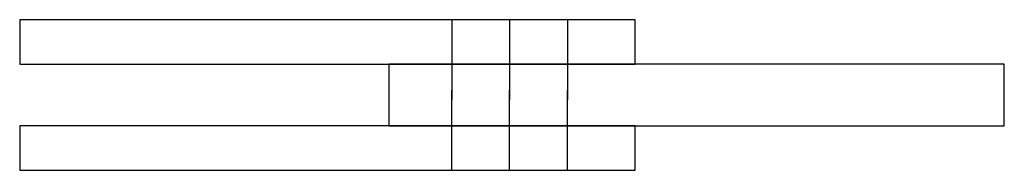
# Model space of a CAD drawing. Header units: millimetres. Extents: x -400 to 400, y -61 to 61.
import ezdxf

# ---------------------------------------------------------------- set-up
doc = ezdxf.new("R2010")
doc.units = ezdxf.units.MM
doc.layers.add('TN_MEMBER_M1', color=40, linetype='CONTINUOUS')
doc.layers.add('TN_MEMBER_M2', color=40, linetype='CONTINUOUS')

msp = doc.modelspace()

# ---------------------------------------------------------------- linework, layer by layer
at = {"layer": 'TN_MEMBER_M1'}
msp.add_lwpolyline([(-100, -25), (400, -25), (400, 25), (-100, 25)], close=True, dxfattribs=at)
at = {"layer": 'TN_MEMBER_M2'}
for points in [[(-400, 25), (100, 25), (100, 61), (-400, 61)], [(-400, -61), (100, -61), (100, -25), (-400, -25)]]:
    msp.add_lwpolyline(points, close=True, dxfattribs=at)
at = {"layer": 'TN_NAILS'}
for p, q in [((-49, 61), (-49, -4)), ((-49, 61), (-49, -4)), ((-49, 61), (-49, -4)), ((-2, 61), (-2, -4)), ((-2, 61), (-2, -4)), ((-2, 61), (-2, -4)), ((45, 61), (45, -4)), ((45, 61), (45, -4)), ((45, 61), (45, -4)), ((-49, -61), (-49, 4)), ((-49, -61), (-49, 4)), ((-49, -61), (-49, 4)), ((-2, -61), (-2, 4)), ((-2, -61), (-2, 4)), ((-2, -61), (-2, 4)), ((45, -61), (45, 4)), ((45, -61), (45, 4)), ((45, -61), (45, 4))]:
    msp.add_line(p, q, dxfattribs=at)

doc.saveas('drawing.dxf')
